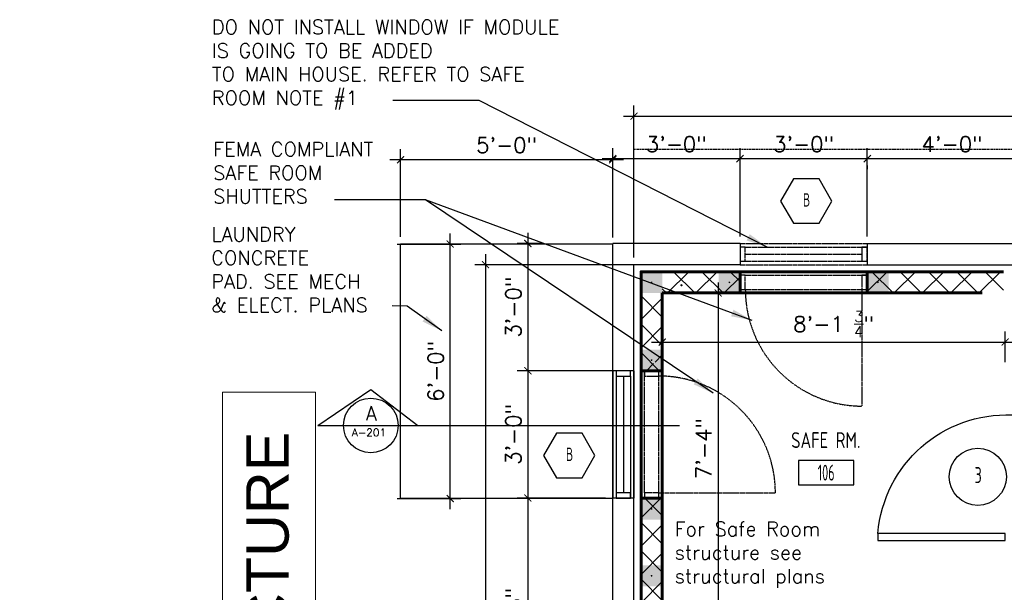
# Model space of a CAD drawing. Header units: inches. Extents: x -3803 to 30266, y -3756 to 4522.
# Tile 15 of 45: x 26512 to 26791, y 2649 to 2811. Entities that reach past the tile are written whole.
import ezdxf
from ezdxf.enums import TextEntityAlignment as Align

# ---------------------------------------------------------------- set-up
doc = ezdxf.new("R2010")
doc.units = ezdxf.units.IN
doc.header["$LTSCALE"] = 0.011
doc.header["$MEASUREMENT"] = 0
doc.header["$PDMODE"] = 1
doc.linetypes.add('DASHED', pattern=[0.75, 0.5, -0.25])
doc.linetypes.add('DASHED2', pattern=[0.375, 0.25, -0.125])
doc.layers.get('0').update_dxf_attribs({"linetype": 'CONTINUOUS'})
doc.layers.get('Defpoints').update_dxf_attribs({"linetype": 'CONTINUOUS'})
for name, color, linetype, lineweight in [('A-DETL-GENF', 92, 'CONTINUOUS', 9), ('A-WALL', 113, 'CONTINUOUS', 18), ('A-WALL-PATT', 111, 'CONTINUOUS', 60), ('DIM', 4, 'CONTINUOUS', 13), ('G-ANNO-TEXT', 2, 'CONTINUOUS', 9)]:
    doc.layers.add(name, color=color, linetype=linetype, lineweight=lineweight)
for name, color, linetype in [('a-door', 2, 'CONTINUOUS'), ('FHA', 8, 'DASHED2'), ('G-SYMB', 1, 'CONTINUOUS'), ('roof', 8, 'DASHED'), ('TEXT', 2, 'CONTINUOUS'), ('Walls', 5, 'CONTINUOUS')]:
    doc.layers.add(name, color=color, linetype=linetype)
doc.styles.add('Arial_1', font='arial.ttf', dxfattribs={"height": 12})
doc.styles.add('MED', font='archstyl.shx', dxfattribs={"width": 0.8, "height": 0.125})
doc.styles.add('ROMANS', font='romans.shx')
doc.styles.add('SMA', font='archstyl.shx', dxfattribs={"width": 0.8, "height": 0.0625})
doc.dimstyles.new('ANGEL', dxfattribs={"dimtxt": 4.375, "dimasz": 2, "dimexe": 3, "dimexo": 2, "dimgap": 1.5, "dimtad": 1, "dimdec": 0, "dimzin": 3, "dimdsep": 46, "dimlunit": 4, "dimtxsty": 'ROMANS', "dimblk": 'ARCHTICK', "dimcen": 0, "dimdle": 3, "dimclrd": 4, "dimclre": 4, "dimclrt": 2, "dimadec": 0, "dimazin": 0, "dimtfac": 1, "dimtdec": 0, "dimtmove": 1, "dimatfit": 3, "dimfxl": 1, "dimfrac": 2, "dimtolj": 1, "dimtzin": 0, "dimarcsym": 0})
doc.dimstyles.new('Copy of STANDARD', dxfattribs={"dimtxt": 8, "dimasz": 3, "dimexe": 3, "dimexo": 3, "dimgap": 3, "dimtad": 1, "dimrnd": 1, "dimzin": 3, "dimdsep": 46, "dimlunit": 4, "dimtxsty": 'Standard', "dimblk": 'ARCHTICK', "dimcen": 3, "dimdle": 3, "dimadec": 0, "dimazin": 0, "dimtfac": 1, "dimtix": 1, "dimtofl": 0, "dimtmove": 1, "dimatfit": 3, "dimfxl": 3, "dimtolj": 1, "dimtzin": 0, "dimlwd": -1, "dimlwe": -1, "dimarcsym": 0})
pattern_1 = [(45, (-284.375, -247.625), (-4.00647, 4.00647), []), (135, (-284.375, -247.625), (-4.00647, -4.00647), [])]

# ---------------------------------------------------------------- blocks, each defined once
blk = doc.blocks.new('AINC-ROOMID')
at = {"layer": 'G-SYMB'}
blk.add_lwpolyline([(-0.2473, -0.3519), (0.2533, -0.3519), (0.2533, -0.1607), (-0.2473, -0.1607)], close=True, dxfattribs=at)
at = {"layer": 'G-SYMB', "color": 4, "linetype": 'Continuous', "style": 'MED', "oblique": -180, "text_generation_flag": 6}
for tag, p in [('%%UROOM-ID', (0, 0.2093)), ('%%USPAN', (0, 0))]:
    blk.add_attdef(tag, text='', height=0.125, rotation=180, dxfattribs=at).set_placement(p, align=Align.MIDDLE)
at = {"layer": 'G-SYMB', "color": 4, "linetype": 'Continuous', "style": 'MED', "text_generation_flag": 6, "width": 0.75}
blk.add_attdef('R-NUM', text='', height=0.125, rotation=180, dxfattribs=at).set_placement((0.003, -0.2563), align=Align.MIDDLE)
blk = doc.blocks.new('AINC-DOORID')
at = {"layer": 'G-SYMB'}
blk.add_circle((0, 0), 0.1673, dxfattribs=at)
at = {"layer": 'G-SYMB', "color": 4, "linetype": 'Continuous', "style": 'SMA', "width": 0.75}
blk.add_attdef('DNUM', text='', height=0.0938, dxfattribs=at).set_placement((0.0025, 0.0102), align=Align.MIDDLE)
blk = doc.blocks.new('_ArchTick')
at = {"color": 0, "linetype": 'ByBlock', "const_width": 0.15}
blk.add_lwpolyline([(-0.5, -0.5), (0.5, 0.5)], dxfattribs=at)
blk = doc.blocks.new('*D400')
at = {"layer": 'Defpoints', "color": 0, "ltscale": 10, "transparency": 16777216}
for p in [(-183, -21.88), (-280, -29.53), (-183, -29.53)]:
    blk.add_point(p, dxfattribs=at)
at = {"layer": 'DIM', "color": 4, "lineweight": -2, "ltscale": 10, "transparency": 16777216}
for p, q in [((-280, -27.53), (-280, -18.88)), ((-183, -27.53), (-183, -18.88)), ((-283, -21.88), (-180, -21.88))]:
    blk.add_line(p, q, dxfattribs=at)
at = {"layer": 'DIM', "color": 4, "lineweight": -2, "ltscale": 10, "transparency": 16777216, "xscale": 2, "yscale": 2, "zscale": 2, "rotation": 180}
blk.add_blockref('_ArchTick', (-280, -21.88), dxfattribs=at)
at = {"layer": 'DIM', "color": 4, "lineweight": -2, "ltscale": 10, "transparency": 16777216, "xscale": 2, "yscale": 2, "zscale": 2}
blk.add_blockref('_ArchTick', (-183, -21.88), dxfattribs=at)
at = {"layer": 'DIM', "color": 2, "ltscale": 10, "transparency": 16777216, "insert": (-231.5, -16.81), "char_height": 4.375, "attachment_point": 5, "style": 'ROMANS'}
blk.add_mtext('\\A1;8\'-1 {\\H0.7x;\\S3/4;}"', dxfattribs=at)
blk = doc.blocks.new('*D401')
at = {"layer": 'Defpoints', "color": 0, "ltscale": 10, "transparency": 16777216}
for p in [(-280, -8), (-280, -96), (-264.18, -96)]:
    blk.add_point(p, dxfattribs=at)
at = {"layer": 'DIM', "color": 4, "lineweight": -2, "ltscale": 10, "transparency": 16777216}
for p, q in [((-264.18, -5), (-264.18, -99)), ((-278, -8), (-261.18, -8)), ((-278, -96), (-261.18, -96))]:
    blk.add_line(p, q, dxfattribs=at)
at = {"layer": 'DIM', "color": 4, "lineweight": -2, "ltscale": 10, "transparency": 16777216, "xscale": 2, "yscale": 2, "zscale": 2}
for p, rotation in [((-264.18, -8), 90), ((-264.18, -96), 270)]:
    blk.add_blockref('_ArchTick', p, dxfattribs=dict(at, rotation=rotation))
at = {"layer": 'DIM', "color": 2, "ltscale": 10, "transparency": 16777216, "insert": (-268.29, -52), "char_height": 4.375, "attachment_point": 5, "rotation": 90, "style": 'ROMANS'}
blk.add_mtext('\\A1;7\'-4"', dxfattribs=at)
blk = doc.blocks.new('AINC-WINID')
at = {"layer": 'G-SYMB', "linetype": 'Continuous'}
blk.add_lwpolyline([(0.2577, 20.2671), (0.1675, 20.4234), (-0.0129, 20.4234), (-0.1031, 20.2671), (-0.0129, 20.1109), (0.1675, 20.1109)], close=True, dxfattribs=at)
at = {"layer": 'G-SYMB', "color": 4, "linetype": 'Continuous', "style": 'SMA', "width": 0.75}
blk.add_attdef('WNUM', text='', height=0.0938, dxfattribs=at).set_placement((0.0793, 20.2753), align=Align.MIDDLE)
blk = doc.blocks.new('*D417')
at = {"layer": 'Defpoints', "color": 0, "transparency": 16777216}
for p in [(0, 42), (0, 6), (-288, 0)]:
    blk.add_point(p, dxfattribs=at)
at = {"layer": 'DIM', "color": 4, "lineweight": -2, "transparency": 16777216}
for p, q in [((-288, 2), (-288, 45)), ((0, 8), (0, 45)), ((-291, 42), (3, 42))]:
    blk.add_line(p, q, dxfattribs=at)
at = {"layer": 'DIM', "color": 4, "lineweight": -2, "transparency": 16777216, "xscale": 2, "yscale": 2, "zscale": 2, "rotation": 180}
blk.add_blockref('_ArchTick', (-288, 42), dxfattribs=at)
at = {"layer": 'DIM', "color": 4, "lineweight": -2, "transparency": 16777216, "xscale": 2, "yscale": 2, "zscale": 2}
blk.add_blockref('_ArchTick', (0, 42), dxfattribs=at)
at = {"layer": 'DIM', "color": 2, "transparency": 16777216, "insert": (-144, 46.1), "char_height": 4.375, "attachment_point": 5, "style": 'ROMANS'}
blk.add_mtext('\\A1;24\'-0"', dxfattribs=at)
blk = doc.blocks.new('*D418')
at = {"layer": 'Defpoints', "color": 0, "transparency": 16777216}
for p in [(-276.24, 0), (-330, -240), (-276.24, -240)]:
    blk.add_point(p, dxfattribs=at)
at = {"layer": 'DIM', "color": 4, "lineweight": -2, "transparency": 16777216}
for p, q in [((-330, 3), (-330, -243)), ((-278.24, 0), (-333, 0)), ((-278.24, -240), (-333, -240))]:
    blk.add_line(p, q, dxfattribs=at)
at = {"layer": 'DIM', "color": 4, "lineweight": -2, "transparency": 16777216, "xscale": 2, "yscale": 2, "zscale": 2}
for p, rotation in [((-330, 0), 90), ((-330, -240), 270)]:
    blk.add_blockref('_ArchTick', p, dxfattribs=dict(at, rotation=rotation))
at = {"layer": 'DIM', "color": 2, "transparency": 16777216, "insert": (-334.1, -120), "char_height": 4.375, "attachment_point": 5, "rotation": 90, "style": 'ROMANS'}
blk.add_mtext('\\A1;20\'-0"', dxfattribs=at)
blk = doc.blocks.new('*D445')
at = {"layer": 'Defpoints', "color": 0, "ltscale": 10, "transparency": 16777216}
for p in [(-258, 30), (-258, 21.9), (-294, 5.85)]:
    blk.add_point(p, dxfattribs=at)
at = {"layer": 'DIM', "color": 4, "lineweight": -2, "ltscale": 10, "transparency": 16777216}
for p, q in [((-294, 7.85), (-294, 33)), ((-258, 23.9), (-258, 33)), ((-297, 30), (-255, 30))]:
    blk.add_line(p, q, dxfattribs=at)
at = {"layer": 'DIM', "color": 4, "lineweight": -2, "ltscale": 10, "transparency": 16777216, "xscale": 2, "yscale": 2, "zscale": 2, "rotation": 180}
blk.add_blockref('_ArchTick', (-294, 30), dxfattribs=at)
at = {"layer": 'DIM', "color": 4, "lineweight": -2, "ltscale": 10, "transparency": 16777216, "xscale": 2, "yscale": 2, "zscale": 2}
blk.add_blockref('_ArchTick', (-258, 30), dxfattribs=at)
at = {"layer": 'DIM', "color": 2, "ltscale": 10, "transparency": 16777216, "insert": (-276, 34.1), "char_height": 4.375, "attachment_point": 5, "style": 'ROMANS'}
blk.add_mtext('\\A1;3\'-0"', dxfattribs=at)
blk = doc.blocks.new('*D446')
at = {"layer": 'Defpoints', "color": 0, "ltscale": 10, "transparency": 16777216}
for p in [(-222, 30), (-258, 6), (-222, 6)]:
    blk.add_point(p, dxfattribs=at)
at = {"layer": 'DIM', "color": 4, "lineweight": -2, "ltscale": 10, "transparency": 16777216}
for p, q in [((-258, 8), (-258, 33)), ((-222, 8), (-222, 33)), ((-261, 30), (-219, 30))]:
    blk.add_line(p, q, dxfattribs=at)
at = {"layer": 'DIM', "color": 4, "lineweight": -2, "ltscale": 10, "transparency": 16777216, "xscale": 2, "yscale": 2, "zscale": 2, "rotation": 180}
blk.add_blockref('_ArchTick', (-258, 30), dxfattribs=at)
at = {"layer": 'DIM', "color": 4, "lineweight": -2, "ltscale": 10, "transparency": 16777216, "xscale": 2, "yscale": 2, "zscale": 2}
blk.add_blockref('_ArchTick', (-222, 30), dxfattribs=at)
at = {"layer": 'DIM', "color": 2, "ltscale": 10, "transparency": 16777216, "insert": (-240, 34.1), "char_height": 4.375, "attachment_point": 5, "style": 'ROMANS'}
blk.add_mtext('\\A1;3\'-0"', dxfattribs=at)
blk = doc.blocks.new('*D447')
at = {"layer": 'Defpoints', "color": 0, "ltscale": 10, "transparency": 16777216}
for p in [(-222, 30.03), (-174, 30), (-174, 22.17)]:
    blk.add_point(p, dxfattribs=at)
at = {"layer": 'DIM', "color": 4, "lineweight": -2, "ltscale": 10, "transparency": 16777216}
for p, q in [((-174, 24.17), (-174, 33)), ((-225, 30), (-171, 30)), ((-222, 28.03), (-222, 27))]:
    blk.add_line(p, q, dxfattribs=at)
at = {"layer": 'DIM', "color": 4, "lineweight": -2, "ltscale": 10, "transparency": 16777216, "xscale": 2, "yscale": 2, "zscale": 2, "rotation": 180}
blk.add_blockref('_ArchTick', (-222, 30), dxfattribs=at)
at = {"layer": 'DIM', "color": 4, "lineweight": -2, "ltscale": 10, "transparency": 16777216, "xscale": 2, "yscale": 2, "zscale": 2}
blk.add_blockref('_ArchTick', (-174, 30), dxfattribs=at)
at = {"layer": 'DIM', "color": 2, "ltscale": 10, "transparency": 16777216, "insert": (-198, 34.1), "char_height": 4.375, "attachment_point": 5, "style": 'ROMANS'}
blk.add_mtext('\\A1;4\'-0"', dxfattribs=at)
blk = doc.blocks.new('*D450')
at = {"layer": 'Defpoints', "color": 0, "ltscale": 10, "transparency": 16777216}
for p in [(-311.71, 6), (-318, -30), (-291, -30)]:
    blk.add_point(p, dxfattribs=at)
at = {"layer": 'DIM', "color": 4, "lineweight": -2, "ltscale": 10, "transparency": 16777216}
for p, q in [((-318, 9), (-318, -33)), ((-313.71, 6), (-321, 6)), ((-293, -30), (-321, -30))]:
    blk.add_line(p, q, dxfattribs=at)
at = {"layer": 'DIM', "color": 4, "lineweight": -2, "ltscale": 10, "transparency": 16777216, "xscale": 2, "yscale": 2, "zscale": 2}
for p, rotation in [((-318, 6), 90), ((-318, -30), 270)]:
    blk.add_blockref('_ArchTick', p, dxfattribs=dict(at, rotation=rotation))
at = {"layer": 'DIM', "color": 2, "ltscale": 10, "transparency": 16777216, "insert": (-322.1, -12), "char_height": 4.375, "attachment_point": 5, "rotation": 90, "style": 'ROMANS'}
blk.add_mtext('\\A1;3\'-0"', dxfattribs=at)
blk = doc.blocks.new('*D451')
at = {"layer": 'Defpoints', "color": 0, "ltscale": 10, "transparency": 16777216}
for p in [(-311.91, -30), (-318, -66), (-311.91, -66)]:
    blk.add_point(p, dxfattribs=at)
at = {"layer": 'DIM', "color": 4, "lineweight": -2, "ltscale": 10, "transparency": 16777216}
for p, q in [((-318, -27), (-318, -69)), ((-313.91, -30), (-321, -30)), ((-313.91, -66), (-321, -66))]:
    blk.add_line(p, q, dxfattribs=at)
at = {"layer": 'DIM', "color": 4, "lineweight": -2, "ltscale": 10, "transparency": 16777216, "xscale": 2, "yscale": 2, "zscale": 2}
for p, rotation in [((-318, -30), 90), ((-318, -66), 270)]:
    blk.add_blockref('_ArchTick', p, dxfattribs=dict(at, rotation=rotation))
at = {"layer": 'DIM', "color": 2, "ltscale": 10, "transparency": 16777216, "insert": (-322.1, -48), "char_height": 4.375, "attachment_point": 5, "rotation": 90, "style": 'ROMANS'}
blk.add_mtext('\\A1;3\'-0"', dxfattribs=at)
blk = doc.blocks.new('*D452')
at = {"layer": 'Defpoints', "color": 0, "ltscale": 10, "transparency": 16777216}
for p in [(-294, -66), (-318, -134), (-294, -134)]:
    blk.add_point(p, dxfattribs=at)
at = {"layer": 'DIM', "color": 4, "lineweight": -2, "ltscale": 10, "transparency": 16777216}
for p, q in [((-318, -63), (-318, -137)), ((-296, -66), (-321, -66)), ((-296, -134), (-321, -134))]:
    blk.add_line(p, q, dxfattribs=at)
at = {"layer": 'DIM', "color": 4, "lineweight": -2, "ltscale": 10, "transparency": 16777216, "xscale": 2, "yscale": 2, "zscale": 2}
for p, rotation in [((-318, -66), 90), ((-318, -134), 270)]:
    blk.add_blockref('_ArchTick', p, dxfattribs=dict(at, rotation=rotation))
at = {"layer": 'DIM', "color": 2, "ltscale": 10, "transparency": 16777216, "insert": (-322.1, -100), "char_height": 4.375, "attachment_point": 5, "rotation": 90, "style": 'ROMANS'}
blk.add_mtext('\\A1;5\'-8"', dxfattribs=at)
blk = doc.blocks.new('*D292')
at = {"layer": 'Defpoints', "color": 0, "ltscale": 10, "transparency": 16777216}
for p in [(26619.87, 2771.05), (26619.87, 2747.2), (26679.87, 2747.05)]:
    blk.add_point(p, dxfattribs=at)
at = {"layer": 'DIM', "color": 4, "lineweight": -2, "ltscale": 10, "transparency": 16777216}
for p, q in [((26619.87, 2749.2), (26619.87, 2774.05)), ((26679.87, 2749.05), (26679.87, 2774.05)), ((26682.87, 2771.05), (26616.87, 2771.05))]:
    blk.add_line(p, q, dxfattribs=at)
at = {"layer": 'DIM', "color": 4, "lineweight": -2, "ltscale": 10, "transparency": 16777216, "xscale": 2, "yscale": 2, "zscale": 2, "rotation": 180}
blk.add_blockref('_ArchTick', (26619.87, 2771.05), dxfattribs=at)
at = {"layer": 'DIM', "color": 4, "lineweight": -2, "ltscale": 10, "transparency": 16777216, "xscale": 2, "yscale": 2, "zscale": 2}
blk.add_blockref('_ArchTick', (26679.87, 2771.05), dxfattribs=at)
at = {"layer": 'DIM', "color": 2, "ltscale": 10, "transparency": 16777216, "insert": (26649.87, 2775.15), "char_height": 4.375, "attachment_point": 5, "style": 'ROMANS'}
blk.add_mtext('\\A1;5\'-0"', dxfattribs=at)
blk = doc.blocks.new('*D291')
at = {"layer": 'Defpoints', "color": 0, "ltscale": 10, "transparency": 16777216}
for p in [(26616.91, 2747.2), (26633.89, 2747.2), (26616.91, 2675.2)]:
    blk.add_point(p, dxfattribs=at)
at = {"layer": 'DIM', "color": 4, "lineweight": -2, "ltscale": 10, "transparency": 16777216}
for p, q in [((26633.89, 2672.2), (26633.89, 2750.2)), ((26618.91, 2747.2), (26636.89, 2747.2)), ((26618.91, 2675.2), (26636.89, 2675.2))]:
    blk.add_line(p, q, dxfattribs=at)
at = {"layer": 'DIM', "color": 4, "lineweight": -2, "ltscale": 10, "transparency": 16777216, "xscale": 2, "yscale": 2, "zscale": 2}
for p, rotation in [((26633.89, 2747.2), 90), ((26633.89, 2675.2), 270)]:
    blk.add_blockref('_ArchTick', p, dxfattribs=dict(at, rotation=rotation))
at = {"layer": 'DIM', "color": 2, "ltscale": 10, "transparency": 16777216, "insert": (26629.79, 2711.2), "char_height": 4.375, "attachment_point": 5, "rotation": 90, "style": 'ROMANS'}
blk.add_mtext('\\A1;6\'-0"', dxfattribs=at)
blk = doc.blocks.new('typical interior floor plan')
at = {"layer": 'A-DETL-GENF'}
h = blk.add_hatch(color=253, dxfattribs=at)
h.paths.add_polyline_path([(-282.83, -8), (-280, -8), (-280, -2), (-286, -2), (-286, -8), (-282.88, -8)], flags=0)
h.paths.add_polyline_path([(-283, -5.25), (-283.12, -5.21), (-283.21, -5.12), (-283.24, -5.06), (-283.24, -4.94), (-283.17, -4.83), (-283.12, -4.79), (-283, -4.75), (-282.88, -4.79), (-282.79, -4.88), (-282.76, -4.94), (-282.76, -5.06), (-282.83, -5.17), (-282.88, -5.21)], flags=0)
h = blk.add_hatch(color=253, dxfattribs=at)
h.paths.add_polyline_path([(-260.83, -8), (-258, -8), (-258, -2), (-264, -2), (-264, -8), (-260.88, -8)], flags=0)
h.paths.add_polyline_path([(-261, -5.25), (-261.12, -5.21), (-261.21, -5.12), (-261.24, -5.06), (-261.24, -4.94), (-261.17, -4.83), (-261.12, -4.79), (-261, -4.75), (-260.88, -4.79), (-260.79, -4.88), (-260.76, -4.94), (-260.76, -5.06), (-260.83, -5.17), (-260.88, -5.21)], flags=0)
h = blk.add_hatch(color=253, dxfattribs=at)
h.paths.add_polyline_path([(-218.83, -8), (-216, -8), (-216, -2), (-222, -2), (-222, -8), (-218.88, -8)], flags=0)
h.paths.add_polyline_path([(-219, -5.25), (-219.12, -5.21), (-219.21, -5.12), (-219.24, -5.06), (-219.24, -4.94), (-219.17, -4.83), (-219.12, -4.79), (-219, -4.75), (-218.88, -4.79), (-218.79, -4.88), (-218.76, -4.94), (-218.76, -5.06), (-218.83, -5.17), (-218.88, -5.21)], flags=0)
for points in [[(-283, -5.25), (-282.88, -5.21), (-282.79, -5.12), (-282.76, -5.06), (-282.76, -4.94), (-282.83, -4.83), (-282.88, -4.79), (-283, -4.75), (-283.12, -4.79), (-283.21, -4.88), (-283.24, -4.94), (-283.24, -5.06), (-283.17, -5.17), (-283.12, -5.21)], [(-274.56, -6.13), (-274.39, -6.07), (-274.29, -5.97), (-274.26, -5.89), (-274.26, -5.73), (-274.34, -5.59), (-274.41, -5.54), (-274.56, -5.5), (-274.72, -5.54), (-274.83, -5.66), (-274.86, -5.73), (-274.86, -5.89), (-274.78, -6.03), (-274.72, -6.08)], [(-261, -5.25), (-260.88, -5.21), (-260.79, -5.12), (-260.76, -5.06), (-260.76, -4.94), (-260.83, -4.83), (-260.88, -4.79), (-261, -4.75), (-261.12, -4.79), (-261.21, -4.88), (-261.24, -4.94), (-261.24, -5.06), (-261.17, -5.17), (-261.12, -5.21)], [(-219, -5.25), (-218.88, -5.21), (-218.79, -5.12), (-218.76, -5.06), (-218.76, -4.94), (-218.83, -4.83), (-218.88, -4.79), (-219, -4.75), (-219.12, -4.79), (-219.21, -4.88), (-219.24, -4.94), (-219.24, -5.06), (-219.17, -5.17), (-219.12, -5.21)], [(-283, -27.25), (-282.88, -27.21), (-282.79, -27.12), (-282.76, -27.06), (-282.76, -26.94), (-282.83, -26.83), (-282.88, -26.79), (-283, -26.75), (-283.12, -26.79), (-283.21, -26.88), (-283.24, -26.94), (-283.24, -27.06), (-283.17, -27.17), (-283.12, -27.21)], [(-283, -69.33), (-282.88, -69.3), (-282.79, -69.21), (-282.76, -69.15), (-282.76, -69.02), (-282.83, -68.91), (-282.88, -68.87), (-283, -68.84), (-283.12, -68.87), (-283.21, -68.96), (-283.24, -69.02), (-283.24, -69.15), (-283.17, -69.26), (-283.12, -69.3)], [(-283, -88.25), (-282.88, -88.21), (-282.79, -88.12), (-282.76, -88.06), (-282.76, -87.94), (-282.83, -87.83), (-282.88, -87.79), (-283, -87.75), (-283.12, -87.79), (-283.21, -87.88), (-283.24, -87.94), (-283.24, -88.06), (-283.17, -88.17), (-283.12, -88.21)]]:
    blk.add_hatch(color=7, dxfattribs=at).paths.add_polyline_path(points, flags=0)
h = blk.add_hatch(color=253, dxfattribs=at)
h.paths.add_polyline_path([(-282.83, -30), (-280, -30), (-280, -24), (-286, -24), (-286, -30), (-282.88, -30)], flags=0)
h.paths.add_polyline_path([(-283, -27.25), (-283.12, -27.21), (-283.21, -27.12), (-283.24, -27.06), (-283.24, -26.94), (-283.17, -26.83), (-283.12, -26.79), (-283, -26.75), (-282.88, -26.79), (-282.79, -26.88), (-282.76, -26.94), (-282.76, -27.06), (-282.83, -27.17), (-282.88, -27.21)], flags=0)
h = blk.add_hatch(color=253, dxfattribs=at)
h.paths.add_polyline_path([(-282.83, -72.08), (-280, -72.08), (-280, -66.08), (-286, -66.08), (-286, -72.08), (-282.88, -72.08)], flags=0)
h.paths.add_polyline_path([(-283, -69.33), (-283.12, -69.3), (-283.21, -69.21), (-283.24, -69.15), (-283.24, -69.02), (-283.17, -68.91), (-283.12, -68.87), (-283, -68.84), (-282.88, -68.87), (-282.79, -68.96), (-282.76, -69.02), (-282.76, -69.15), (-282.83, -69.26), (-282.88, -69.3)], flags=0)
h = blk.add_hatch(color=253, dxfattribs=at)
h.paths.add_polyline_path([(-282.83, -91), (-280, -91), (-280, -85), (-286, -85), (-286, -91), (-282.88, -91)], flags=0)
h.paths.add_polyline_path([(-283, -88.25), (-283.12, -88.21), (-283.21, -88.12), (-283.24, -88.06), (-283.24, -87.94), (-283.17, -87.83), (-283.12, -87.79), (-283, -87.75), (-282.88, -87.79), (-282.79, -87.88), (-282.76, -87.94), (-282.76, -88.06), (-282.83, -88.17), (-282.88, -88.21)], flags=0)
at = {"layer": 'A-WALL-PATT', "lineweight": 9}
h = blk.add_hatch(dxfattribs=at)
h.set_pattern_fill('FP_1', color=256, style=0, pattern_type=2)
h.set_pattern_definition(pattern_1)
h.paths.add_polyline_path([(-189.44, -6.13), (-189.59, -6.08), (-189.71, -5.97), (-189.74, -5.89), (-189.74, -5.73), (-189.71, -5.66), (-189.59, -5.54), (-189.44, -5.5), (-189.28, -5.54), (-189.17, -5.66), (-189.14, -5.73), (-189.14, -5.89), (-189.17, -5.97), (-189.28, -6.08)], flags=16)
h.paths.add_polyline_path([(-210.72, -6.13), (-210.87, -6.08), (-210.99, -5.97), (-211.02, -5.89), (-211.02, -5.73), (-210.99, -5.66), (-210.87, -5.54), (-210.72, -5.5), (-210.56, -5.54), (-210.45, -5.66), (-210.42, -5.73), (-210.42, -5.89), (-210.45, -5.97), (-210.56, -6.08)], flags=16)
h.paths.add_polyline_path([(-232, -6.13), (-232.16, -6.08), (-232.27, -5.97), (-232.3, -5.89), (-232.3, -5.73), (-232.27, -5.66), (-232.16, -5.54), (-232, -5.5), (-231.84, -5.54), (-231.73, -5.66), (-231.7, -5.73), (-231.7, -5.89), (-231.73, -5.97), (-231.84, -6.08)])
h.paths.add_polyline_path([(-253.28, -6.13), (-253.44, -6.08), (-253.55, -5.97), (-253.59, -5.81), (-253.55, -5.66), (-253.44, -5.54), (-253.28, -5.5), (-253.12, -5.54), (-253.01, -5.66), (-252.97, -5.81), (-253.01, -5.97), (-253.12, -6.08)])
h.paths.add_polyline_path([(-274.56, -6.13), (-274.72, -6.08), (-274.83, -5.97), (-274.86, -5.89), (-274.86, -5.73), (-274.78, -5.59), (-274.72, -5.54), (-274.56, -5.5), (-274.39, -5.56), (-274.29, -5.66), (-274.26, -5.73), (-274.26, -5.89), (-274.34, -6.03), (-274.41, -6.08)], flags=16)
h.paths.add_polyline_path([(-222, -2), (-222, -8), (-193.25, -8), (-183.5, -8), (-183.5, -2)])
h.paths.add_polyline_path([(-258, -8), (-258, -2), (-280, -2), (-280, -8)])
h = blk.add_hatch(dxfattribs=at)
h.set_pattern_fill('FP_1', color=256, style=0, pattern_type=2)
h.set_pattern_definition(pattern_1)
h.paths.add_polyline_path([(-282.27, -94.11), (-282.41, -94.03), (-282.49, -93.89), (-282.49, -93.73), (-282.41, -93.59), (-282.27, -93.51), (-282.11, -93.51), (-281.97, -93.59), (-281.89, -93.73), (-281.89, -93.89), (-281.97, -94.03), (-282.11, -94.11)], flags=16)
h.paths.add_polyline_path([(-282.11, -71.74), (-282.27, -71.74), (-282.41, -71.66), (-282.49, -71.52), (-282.49, -71.36), (-282.41, -71.22), (-282.27, -71.14), (-282.11, -71.14), (-281.97, -71.22), (-281.89, -71.36), (-281.89, -71.52), (-281.97, -71.66)], flags=16)
h.paths.add_polyline_path([(-282.19, -28.13), (-282.34, -28.08), (-282.46, -27.97), (-282.49, -27.89), (-282.49, -27.73), (-282.41, -27.59), (-282.34, -27.54), (-282.19, -27.5), (-282.03, -27.54), (-281.92, -27.66), (-281.89, -27.73), (-281.89, -27.89), (-281.97, -28.03), (-282.03, -28.08)], flags=16)
h.paths.add_polyline_path([(-282.19, -13.75), (-282.34, -13.71), (-282.46, -13.59), (-282.49, -13.52), (-282.49, -13.36), (-282.41, -13.22), (-282.34, -13.17), (-282.19, -13.13), (-282.03, -13.17), (-281.92, -13.28), (-281.89, -13.36), (-281.89, -13.52), (-281.97, -13.66), (-282.03, -13.71)], flags=16)
h.paths.add_polyline_path([(-282.19, -6.13), (-282.34, -6.08), (-282.46, -5.97), (-282.49, -5.89), (-282.49, -5.73), (-282.41, -5.59), (-282.34, -5.54), (-282.19, -5.5), (-282.03, -5.54), (-281.92, -5.66), (-281.89, -5.73), (-281.89, -5.89), (-281.97, -6.03), (-282.03, -6.08)])
h.paths.add_polyline_path([(-286, -30), (-280, -30), (-280, -8), (-286, -8)])
h.paths.add_polyline_path([(-280, -66), (-286, -66), (-286, -97), (-280, -97)])
at = {"color": 1, "ltscale": 10}
for p, q in [((-377.44, -45.48), (-362.4, -35.27)), ((-362.4, -35.27), (-349.09, -45.48)), ((-377.44, -45.48), (-275.12, -45.48)), ((-370.15, -45.48), (-354.69, -45.48))]:
    blk.add_line(p, q, dxfattribs=at)
blk.add_circle((-362.42, -45.48), 7.73, dxfattribs=at)
at = {"layer": 'a-door'}
for p, q in [((-294, -30), (-294, -66)), ((-288, -30), (-288, -66)), ((-293, -31.5), (-293, -66)), ((-291, -31.5), (-291, -64.5)), ((-289, -31.5), (-289, -66))]:
    blk.add_line(p, q, dxfattribs=at)
for points in [[(-293, -30), (-293, -31.5), (-289, -31.5), (-289, -30)], [(-293, -64.5), (-293, -66), (-289, -66), (-289, -64.5)]]:
    blk.add_lwpolyline(points, close=True, dxfattribs=at)
at = {"layer": 'a-door', "color": 2, "linetype": 'Continuous', "lineweight": -3}
blk.add_lwpolyline([(-183, -78), (-183, -76), (-219, -76), (-219, -78)], close=True, dxfattribs=at)
at = {"layer": 'a-door', "color": 2, "linetype": 'Continuous', "lineweight": -3, "extrusion": (0, 0, -1)}
blk.add_arc((182.58, -79.01), 36.54, 4.7212, 92.4814, dxfattribs=at)
at = {"layer": 'A-WALL', "lineweight": 60}
for p, q in [((-286, -2), (-286, -97)), ((-258, -2), (-286, -2)), ((-222, -2), (-222, -8)), ((-222, -2), (-183.5, -2)), ((-280, -8), (-280, -97)), ((-189.5, -8), (-280, -8)), ((-264, -8), (-258, -8)), ((-222, -8), (-216, -8)), ((-286, -30), (-280, -30)), ((-286, -66), (-280, -66))]:
    blk.add_line(p, q, dxfattribs=at)
blk.add_lwpolyline([(-183.5, -2), (-286, -2), (-286, -97)], dxfattribs=at)
blk.add_lwpolyline([(-258, -2), (-222, -2), (-222, -8), (-258, -8)], close=True, dxfattribs=at)
at = {"layer": 'FHA', "ltscale": 25}
for p, q in [((-258, 6), (-222, 6)), ((-256.5, 5), (-222, 5)), ((-256.5, 3), (-223.5, 3)), ((-258, 0), (-222, 0)), ((-256.5, 1), (-222, 1)), ((-256.5, -3), (-222, -3)), ((-256.5, -7), (-222, -7)), ((-223.5, -7), (-223.5, -40)), ((-285, -64.5), (-285, -30)), ((-281, -64.5), (-281, -30)), ((-281, -64.5), (-248, -64.5))]:
    blk.add_line(p, q, dxfattribs=at)
for points in [[(-258, 1), (-256.5, 1), (-256.5, 5), (-258, 5)], [(-223.5, 1), (-222, 1), (-222, 5), (-223.5, 5)], [(-258, -7), (-256.5, -7), (-256.5, -3), (-258, -3)], [(-223.5, -7), (-222, -7), (-222, -3), (-223.5, -3)], [(-281, -31.5), (-281, -30), (-285, -30), (-285, -31.5)], [(-281, -66), (-281, -64.5), (-285, -64.5), (-285, -66)]]:
    blk.add_lwpolyline(points, close=True, dxfattribs=at)
for centre, start, end in [((-223.5, -7), 180, 270), ((-281, -64.5), 0, 90)]:
    blk.add_arc(centre, 33, start, end, dxfattribs=at)
at = {"layer": 'G-ANNO-TEXT', "color": 7, "flags": 128}
blk.add_lwpolyline([(-404.37, -209.52), (-404.37, -36.05), (-378.06, -36.05), (-378.06, -209.52)], close=True, dxfattribs=at)
at = {"layer": 'Walls'}
for p, q in [((-294, -246), (-294, 6)), ((-258, 6), (-294, 6)), ((-258, 6), (-258, 0)), ((-222, 6), (-174, 6)), ((-222, 6), (-222, 0)), ((-258, 0), (-288, 0)), ((-288, -240), (-288, 0)), ((-222, 0), (-174, 0)), ((-288, -30), (-294, -30)), ((-288, -66), (-294, -66))]:
    blk.add_line(p, q, dxfattribs=at)
for name, p, xscale, yscale, zscale, values in [('AINC-WINID', (-242.36, -797.22), 40.22379667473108, 40.22379667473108, 40.22379667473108, {'WNUM': 'B'}), ('AINC-WINID', (-309.4, -869.2), 40.22379667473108, 40.22379667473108, 40.22379667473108, {'WNUM': 'B'}), ('AINC-DOORID', (-190.75, -59.99), 48.29248555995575, 48.29248555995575, 48.29248555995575, {'DNUM': '3'})]:
    blk.add_blockref(name, p, dxfattribs=dict(xscale=xscale, yscale=yscale, zscale=zscale)).add_auto_attribs(values)
ref = blk.add_blockref('AINC-ROOMID', (-233.73, -49.62), dxfattribs=dict(xscale=31.40809428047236, yscale=35.94597718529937, zscale=31.40809428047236))
ref.add_attrib('%%USPAN', 'SAFE RM.', dxfattribs={"layer": 'G-SYMB', "color": 4, "linetype": 'Continuous', "height": 4.493, "rotation": 180, "style": 'MED', "text_generation_flag": 6, "width": 0.873758}).set_placement((-233.73, -49.62), align=Align.MIDDLE)
ref.add_attrib('R-NUM', '106', dxfattribs={"layer": 'G-SYMB', "color": 4, "linetype": 'Continuous', "height": 4.493, "rotation": 180, "style": 'MED', "text_generation_flag": 6, "width": 0.655319}).set_placement((-233.63, -58.83), align=Align.MIDDLE)
at = {"layer": 'G-ANNO-TEXT', "color": 7, "insert": (-397.66, -197.18), "char_height": 12, "width": 180.285, "attachment_point": 1, "rotation": 90, "style": 'Arial_1'}
blk.add_mtext('MAIN STRUCTURE', dxfattribs=at)
at = {"layer": 'TEXT', "color": 2, "char_height": 4.0007}
for s, insert, width, attachment_point in [('\\pxql;{\\Fromans|c0;DO NOT INSTALL WINDOW IF MODULE IS GOING TO BE ADDED \\PTO MAIN HOUSE. REFER TO SAFE ROOM NOTE #1}', (-298.09, 69.22), 109.2801, 3), ('\\pxql;{\\Fromans|c0;FEMA COMPLIANT\\PSAFE ROOM\\PSHUTTERS}', (-330.78, 34.67), 76.214, 3), ('{\\Fromans|c0;A}', (-363.86, -40.05), 137.2543, 1), ('{\\Fromans|c0;For Safe Room\\Pstructure see\\Pstructural plans}', (-276.5, -72.75), 137.2543, 1)]:
    blk.add_mtext(s, dxfattribs=dict(at, insert=insert, width=width, attachment_point=attachment_point))
at = {"layer": 'DIM'}
dim = blk.add_linear_dim(base=(0, 42), p1=(-288, 0), p2=(0, 6), dimstyle='ANGEL', dxfattribs=at)
dim.commit()
dim.dimension.update_dxf_attribs({"geometry": '*D417', "text_midpoint": (-144, 46.1)})
at = {"layer": 'DIM', "ltscale": 10}
for base, p1, p2, picture, middle in [((-258, 30), (-294, 5.85), (-258, 21.9), '*D445', (-276, 34.1)), ((-222, 30), (-258, 6), (-222, 6), '*D446', (-240, 34.1)), ((-174, 30), (-222, 30.03), (-174, 22.17), '*D447', (-198, 34.1))]:
    dim = blk.add_linear_dim(base=base, p1=p1, p2=p2, dimstyle='ANGEL', dxfattribs=at)
    dim.commit()
    dim.dimension.update_dxf_attribs({"geometry": picture, "text_midpoint": middle})
for base, p1, p2, picture, middle in [((-318, -30), (-311.71, 6), (-291, -30), '*D450', (-322.1, -12)), ((-264.18, -96), (-280, -8), (-280, -96), '*D401', (-268.29, -52)), ((-318, -66), (-311.91, -30), (-311.91, -66), '*D451', (-322.1, -48)), ((-318, -134), (-294, -66), (-294, -134), '*D452', (-322.1, -100))]:
    dim = blk.add_linear_dim(base=base, p1=p1, p2=p2, angle=90, dimstyle='ANGEL', dxfattribs=at)
    dim.commit()
    dim.dimension.update_dxf_attribs({"geometry": picture, "text_midpoint": middle})
at = {"layer": 'DIM'}
dim = blk.add_linear_dim(base=(-330, -240), p1=(-276.24, 0), p2=(-276.24, -240), angle=90, dimstyle='ANGEL', dxfattribs=at)
dim.commit()
dim.dimension.update_dxf_attribs({"geometry": '*D418', "text_midpoint": (-334.1, -120)})
at = {"layer": 'DIM', "ltscale": 10}
dim = blk.add_linear_dim(base=(-183, -21.88), p1=(-280, -29.53), p2=(-183, -29.53), text='8\'-1 {\\H0.7x;\\S3/4;}"', dimstyle='ANGEL', dxfattribs=at)
dim.commit()
dim.dimension.update_dxf_attribs({"geometry": '*D400', "text_midpoint": (-231.5, -16.81)})
at = {"layer": 'TEXT', "color": 9, "ltscale": 10, "annotation_type": 0, "has_hookline": 1, "hookline_direction": 1}
for points, text_width in [([(-250.34, 5), (-331.8, 46.48), (-356.24, 46.4)], 102.49), ([(-265.57, -36.38), (-346.98, 18.3), (-372.67, 18.37)], 50.29)]:
    blk.add_leader(points, dimstyle='Copy of STANDARD', override={"dimasz": 6, "dimtad": 0}, dxfattribs=dict(at, text_width=text_width))
at = {"layer": 'TEXT', "color": 9, "ltscale": 10}
blk.add_leader([(-254.55, -15.75), (-346.98, 18.3), (-355.41, 18.37)], dimstyle='Copy of STANDARD', override={"dimasz": 6, "dimtad": 0}, dxfattribs=at)

msp = doc.modelspace()

# ---------------------------------------------------------------- linework, layer by layer
at = {"color": 1}
for p, q in [((26619.8675703, 2675.20365), (26619.8675703, 2747.20365)), ((26679.8675703, 2747.20365), (26619.8675703, 2747.20365)), ((26679.8675703, 2675.20365), (26619.8675703, 2675.20365))]:
    msp.add_line(p, q, dxfattribs=at)
at = {"layer": 'roof', "ltscale": 53}
msp.add_line((26973.8675703, 2773.9688873), (26685.8675703, 2773.9688873), dxfattribs=at)

# ---------------------------------------------------------------- block references
msp.add_blockref('typical interior floor plan', (26973.8675674, 2741.3570161))

# ---------------------------------------------------------------- texts
at = {"layer": 'TEXT', "color": 2, "attachment_point": 1}
for s, insert, char_height, width in [('{\\Fromans|c0;LAUNDRY\\PCONCRETE\\PPAD. SEE MECH\\P& ELECT. PLANS}', (26566.3299734, 2751.9582645), 4.000692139, 137.254255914), ('{\\Fromans|c0;A-201}', (26606.1037843, 2694.9817826), 2.159637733, 74.092047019)]:
    msp.add_mtext(s, dxfattribs=dict(at, insert=insert, char_height=char_height, width=width))

# ---------------------------------------------------------------- dimensions: what is measured, and where the dimension line sits
at = {"layer": 'DIM', "ltscale": 10}
dim = msp.add_linear_dim(base=(26619.8675703, 2771.0503951), p1=(26679.8675703, 2747.0502839), p2=(26619.8675703, 2747.20365), dimstyle='ANGEL', dxfattribs=at)
dim.commit()
dim.dimension.update_dxf_attribs({"geometry": '*D292', "text_midpoint": (26649.8675703, 2775.1545618)})
dim = msp.add_linear_dim(base=(26633.8947118, 2747.20365), p1=(26616.9116726, 2675.20365), p2=(26616.9116726, 2747.20365), angle=90, dimstyle='ANGEL', dxfattribs=at)
dim.commit()
dim.dimension.update_dxf_attribs({"geometry": '*D291', "text_midpoint": (26629.7905451, 2711.20365)})

# ---------------------------------------------------------------- leaders
at = {"layer": 'TEXT', "color": 9, "ltscale": 10}
msp.add_leader([(26631.5345062, 2722.6157117), (26621.7449124, 2729.6051237), (26617.4832271, 2729.6772117)], dimstyle='Copy of STANDARD', override={"dimasz": 6, "dimtad": 0}, dxfattribs=at)

doc.saveas('drawing.dxf')
